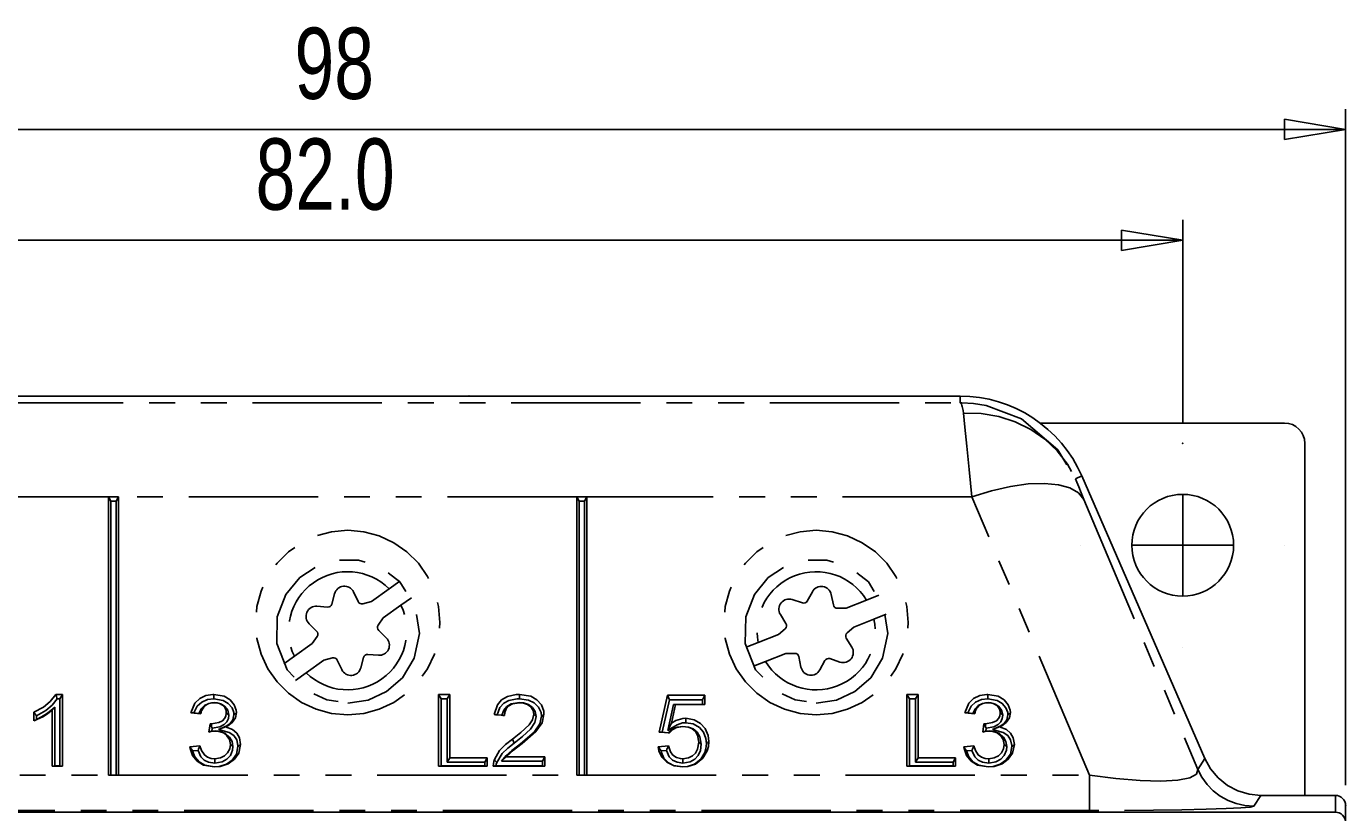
# Model space of a CAD drawing. Extents: x 31 to 367, y -51 to 345.
# Tile 9 of 11: x 94 to 159, y 306 to 345. Entities that reach past the tile are written whole.
import ezdxf

# ---------------------------------------------------------------- set-up
doc = ezdxf.new("R2010")
doc.units = 0
doc.header["$PDSIZE"] = -1
doc.linetypes.add('CENTERX2', pattern=[20.32, 12.7, -2.54, 2.54, -2.54])
doc.linetypes.add('PHANTOM', pattern=[12.7, 6.35, -1.27, 1.27, -1.27, 1.27, -1.27])
doc.layers.get('0').update_dxf_attribs({"linetype": 'CONTINUOUS'})
doc.styles.add('SLDTEXTSTYLE0', font='txt', dxfattribs={"width": 0.75})
doc.dimstyles.get("Standard").update_dxf_attribs({"dimtxt": 0.18, "dimasz": 0.18, "dimexe": 0.18, "dimexo": 0.0625, "dimgap": 0.09, "dimtad": 0, "dimtih": 1, "dimtoh": 1, "dimzin": 0, "dimcen": 0.09, "dimazin": 3, "dimtfac": 1, "dimtofl": 0, "dimtmove": 0, "dimatfit": 3})

# ---------------------------------------------------------------- blocks, each defined once
blk = doc.blocks.new('_CLOSED')
at = {"color": 0, "linetype": 'BYBLOCK'}
for p, q in [((-1, 0.166667), (0, 0)), ((-1, 0.166667), (-1, -0.166667)), ((0, 0), (-1, -0.166667)), ((0, 0), (-1, 0))]:
    blk.add_line(p, q, dxfattribs=at)
blk = doc.blocks.new('*D0')
at = {"color": 7}
for p, q in [((68.513, 325.529), (68.513, 335.505)), ((150.513, 325.529), (150.513, 335.505)), ((68.513, 334.505), (150.513, 334.505))]:
    blk.add_line(p, q, dxfattribs=at)
for p in [(68.513, 324.529), (150.513, 324.529)]:
    blk.add_point(p, dxfattribs=at)
at = {"xscale": 3, "yscale": 3}
for p, rotation in [((68.513, 334.505), 180), ((150.513, 334.505), 360)]:
    blk.add_blockref('_CLOSED', p, dxfattribs=dict(at, rotation=rotation))
at = {"color": 7, "linetype": 'CONTINUOUS', "style": 'SLDTEXTSTYLE0', "width": 0.75}
blk.add_text('82.0', height=3.5, dxfattribs=at).set_placement((104.99, 336.005))
blk = doc.blocks.new('*D2')
at = {"color": 7}
for p, q in [((60.46, 306.829), (60.46, 340.945)), ((158.513, 307.748), (158.513, 340.945)), ((158.513, 339.945), (60.46, 339.945))]:
    blk.add_line(p, q, dxfattribs=at)
for p in [(158.513, 306.748), (60.46, 305.829)]:
    blk.add_point(p, dxfattribs=at)
at = {"xscale": 3, "yscale": 3, "rotation": 180}
blk.add_blockref('_CLOSED', (60.46, 339.945), dxfattribs=at)
at = {"xscale": 3, "yscale": 3}
blk.add_blockref('_CLOSED', (158.513, 339.945), dxfattribs=at)
at = {"color": 7, "linetype": 'CONTINUOUS', "style": 'SLDTEXTSTYLE0', "width": 0.75}
blk.add_text('98', height=3.5, dxfattribs=at).set_placement((106.901, 341.445))
blk = doc.blocks.new('*D4')
at = {"color": 7}
for p, q in [((114.463, 326.852), (34.697, 326.852)), ((35.697, 123.805), (35.697, 326.852)), ((102.563, 123.805), (34.697, 123.805))]:
    blk.add_line(p, q, dxfattribs=at)
for p in [(115.463, 326.852), (103.563, 123.805)]:
    blk.add_point(p, dxfattribs=at)
at = {"xscale": 3, "yscale": 3}
for p, rotation in [((35.697, 326.852), 90), ((35.697, 123.805), 270)]:
    blk.add_blockref('_CLOSED', p, dxfattribs=dict(at, rotation=rotation))
at = {"color": 7, "linetype": 'CONTINUOUS', "style": 'SLDTEXTSTYLE0', "width": 0.75}
blk.add_text('203', height=3.5, rotation=90, dxfattribs=at).set_placement((34.197, 221.451))
blk = doc.blocks.new('SW_CENTERMARK1')
at = {"color": 7, "linetype": 'CENTERX2'}
for p, q in [((150.513, 324.529), (150.513, 324.529)), ((145.513, 319.529), (145.513, 319.529)), ((155.513, 319.529), (155.513, 319.529)), ((150.513, 314.529), (150.513, 314.529))]:
    blk.add_line(p, q, dxfattribs=at)
at = {"color": 7, "linetype": 'CONTINUOUS'}
for q in [(150.513, 322.029), (148.013, 319.529), (150.513, 317.029), (153.013, 319.529)]:
    blk.add_line((150.513, 319.529), q, dxfattribs=at)

msp = doc.modelspace()

# ---------------------------------------------------------------- linework, layer by layer
at = {"color": 7, "linetype": 'PHANTOM'}
for p, q in [((79.445, 326.529), (139.58, 326.529)), ((139.58, 326.529), (139.58, 326.852)), ((145.249, 322.796), (145.562, 322.932)), ((97.763, 321.912), (78.861, 321.912)), ((120.763, 321.912), (98.263, 321.912)), ((140.164, 321.912), (121.263, 321.912)), ((145.934, 308.235), (140.164, 321.912)), ((145.664, 321.77), (151.254, 308.519)), ((151.254, 308.519), (151.602, 309.05)), ((73.092, 308.235), (97.763, 308.235)), ((98.263, 308.235), (120.763, 308.235)), ((121.263, 308.235), (145.934, 308.235)), ((145.934, 306.504), (145.934, 308.235)), ((154.352, 307.248), (154.004, 306.716)), ((158.013, 306.42), (158.013, 307.248)), ((145.934, 306.504), (73.092, 306.504))]:
    msp.add_line(p, q, dxfattribs=at)
at = {"color": 7, "linetype": 'CONTINUOUS'}
for p, q in [((103.563, 326.852), (92.463, 326.852)), ((115.463, 326.852), (103.563, 326.852)), ((126.563, 326.852), (115.463, 326.852)), ((138.463, 326.852), (126.563, 326.852)), ((139.58, 326.852), (138.463, 326.852)), ((143.519, 325.529), (155.513, 325.529)), ((156.513, 324.529), (156.513, 307.248)), ((151.602, 309.05), (145.562, 322.932)), ((97.885, 321.696), (97.763, 321.912)), ((97.763, 321.912), (97.763, 308.235)), ((98.263, 321.912), (97.763, 321.912)), ((97.885, 321.696), (97.885, 308.24)), ((98.141, 321.696), (97.885, 321.696)), ((98.141, 321.696), (98.263, 321.912)), ((98.141, 308.24), (98.141, 321.696)), ((98.263, 308.235), (98.263, 321.912)), ((120.885, 321.696), (120.763, 321.912)), ((120.763, 321.912), (120.763, 308.235)), ((121.263, 321.912), (120.763, 321.912)), ((120.885, 321.696), (120.885, 308.24)), ((121.141, 321.696), (120.885, 321.696)), ((121.141, 321.696), (121.263, 321.912)), ((121.141, 308.24), (121.141, 321.696)), ((121.263, 308.235), (121.263, 321.912)), ((112.072, 317.768), (111.548, 317.394)), ((108.866, 317.146), (108.735, 316.641)), ((109.801, 317.236), (110.026, 316.765)), ((110.678, 316.774), (110.26, 316.658)), ((111.548, 317.394), (110.678, 316.774)), ((112.129, 316.58), (112.653, 316.954)), ((131.344, 316.863), (131.839, 316.697)), ((132.328, 317.249), (132.078, 316.79)), ((133.257, 317.108), (133.36, 316.596)), ((134.99, 316.836), (133.995, 316.447)), ((135.589, 317.071), (134.99, 316.836)), ((108.005, 316.532), (108.526, 316.491)), ((111.259, 315.96), (112.129, 316.58)), ((130.757, 316.129), (131.029, 315.683)), ((133.995, 316.447), (133.561, 316.436)), ((135.355, 315.905), (135.954, 316.14)), ((107.615, 315.677), (107.988, 315.311)), ((111.259, 315.96), (111.013, 315.602)), ((134.36, 315.515), (134.034, 315.228)), ((134.36, 315.515), (135.355, 315.905)), ((107.766, 314.698), (108.012, 315.055)), ((111.41, 314.98), (111.038, 315.346)), ((130.665, 315.142), (129.671, 314.752)), ((130.665, 315.142), (130.991, 315.429)), ((134.268, 314.528), (133.996, 314.974)), ((107.766, 314.698), (106.897, 314.077)), ((111.02, 314.125), (110.5, 314.166)), ((129.671, 314.752), (129.071, 314.517)), ((130.035, 313.821), (131.03, 314.211)), ((131.03, 314.211), (131.464, 314.221)), ((106.897, 314.077), (106.373, 313.704)), ((107.477, 313.263), (108.347, 313.883)), ((108.347, 313.883), (108.765, 313.999)), ((109.224, 313.421), (108.999, 313.893)), ((110.159, 313.511), (110.29, 314.017)), ((129.436, 313.586), (130.035, 313.821)), ((131.768, 313.549), (131.665, 314.061)), ((132.697, 313.408), (132.947, 313.867)), ((133.682, 313.794), (133.187, 313.961)), ((106.953, 312.889), (107.477, 313.263)), ((95.127, 311.583), (95.005, 311.428)), ((95.127, 308.693), (95.127, 311.583)), ((95.182, 312.205), (95.503, 312.205)), ((95.255, 311.989), (95.381, 311.989)), ((95.381, 311.989), (95.503, 312.205)), ((95.381, 311.989), (95.381, 308.693)), ((95.503, 312.205), (95.503, 308.688)), ((102.96, 311.804), (102.962, 311.799)), ((113.975, 312.205), (114.523, 312.205)), ((113.975, 308.688), (113.975, 312.205)), ((114.097, 311.989), (113.975, 312.205)), ((114.097, 308.693), (114.097, 311.989)), ((114.097, 311.989), (114.401, 311.989)), ((114.401, 311.989), (114.523, 312.205)), ((114.401, 311.989), (114.401, 308.877)), ((114.523, 312.205), (114.523, 309.094)), ((117.945, 311.804), (117.945, 311.799)), ((124.811, 310.356), (125.209, 312.16)), ((124.957, 310.348), (125.309, 311.944)), ((125.209, 312.16), (127.05, 312.16)), ((125.309, 311.944), (125.209, 312.16)), ((125.515, 311.714), (125.237, 310.431)), ((125.309, 311.944), (126.928, 311.944)), ((125.616, 311.709), (125.418, 310.798)), ((126.928, 311.714), (125.515, 311.714)), ((125.515, 311.714), (125.616, 311.709)), ((127.05, 311.709), (125.616, 311.709)), ((126.928, 311.944), (127.05, 312.16)), ((126.928, 311.944), (126.928, 311.714)), ((126.928, 311.714), (127.05, 311.709)), ((127.05, 312.16), (127.05, 311.709)), ((136.975, 312.205), (137.523, 312.205)), ((136.975, 308.688), (136.975, 312.205)), ((137.097, 311.989), (136.975, 312.205)), ((137.097, 308.693), (137.097, 311.989)), ((137.097, 311.989), (137.401, 311.989)), ((137.401, 311.989), (137.523, 312.205)), ((137.401, 311.989), (137.401, 308.877)), ((137.523, 312.205), (137.523, 309.094)), ((140.96, 311.804), (140.962, 311.799)), ((94.11, 310.91), (94.11, 311.326)), ((94.232, 310.974), (94.232, 311.153)), ((95.005, 308.688), (95.005, 311.428)), ((102.309, 311.258), (101.811, 311.303)), ((102.212, 311.272), (101.96, 311.295)), ((103.674, 311.189), (103.552, 311.296)), ((117.209, 311.168), (116.712, 311.213)), ((117.096, 311.183), (116.849, 311.206)), ((118.774, 311.124), (118.652, 311.23)), ((140.309, 311.258), (139.811, 311.303)), ((140.212, 311.272), (139.96, 311.295)), ((141.674, 311.189), (141.552, 311.296)), ((102.702, 310.356), (102.753, 310.762)), ((102.825, 310.614), (102.825, 310.757)), ((102.825, 310.614), (102.862, 310.542)), ((102.843, 310.393), (102.862, 310.542)), ((103.024, 310.409), (103.024, 310.404)), ((103.168, 310.474), (103.521, 310.613)), ((125.309, 310.311), (124.811, 310.356)), ((124.957, 310.348), (124.811, 310.356)), ((125.25, 310.322), (124.957, 310.348)), ((125.237, 310.431), (125.418, 310.798)), ((125.972, 310.632), (125.973, 310.627)), ((140.702, 310.356), (140.753, 310.762)), ((140.825, 310.614), (140.825, 310.757)), ((140.825, 310.614), (140.862, 310.542)), ((140.843, 310.393), (140.862, 310.542)), ((141.024, 310.409), (141.024, 310.404)), ((141.168, 310.474), (141.521, 310.613)), ((101.761, 309.635), (102.259, 309.68)), ((103.873, 309.644), (103.751, 309.75)), ((117.686, 309.812), (117.609, 310.003)), ((124.761, 309.635), (125.259, 309.68)), ((126.873, 309.762), (126.751, 309.867)), ((139.761, 309.635), (140.259, 309.68)), ((141.873, 309.644), (141.751, 309.75)), ((101.9, 309.431), (102.165, 309.455)), ((102.986, 308.832), (102.987, 309.049)), ((114.401, 308.877), (114.523, 309.094)), ((114.523, 309.094), (116.363, 309.094)), ((116.241, 308.877), (116.363, 309.094)), ((116.363, 309.094), (116.363, 308.688)), ((117.058, 308.923), (117.301, 309.139)), ((117.301, 309.139), (119.199, 309.139)), ((119.077, 308.923), (119.199, 309.139)), ((119.199, 309.139), (119.199, 308.688)), ((124.899, 309.43), (125.16, 309.454)), ((125.97, 308.832), (125.97, 309.049)), ((126.856, 309.032), (126.952, 309.07)), ((137.401, 308.877), (137.523, 309.094)), ((137.523, 309.094), (139.363, 309.094)), ((139.241, 308.877), (139.363, 309.094)), ((139.363, 309.094), (139.363, 308.688)), ((139.9, 309.431), (140.165, 309.455)), ((140.986, 308.832), (140.987, 309.049)), ((95.127, 308.693), (95.005, 308.688)), ((95.503, 308.688), (95.005, 308.688)), ((95.381, 308.693), (95.127, 308.693)), ((95.381, 308.693), (95.503, 308.688)), ((114.097, 308.693), (113.975, 308.688)), ((116.363, 308.688), (113.975, 308.688)), ((116.241, 308.693), (114.097, 308.693)), ((114.401, 308.877), (116.241, 308.877)), ((116.241, 308.877), (116.241, 308.693)), ((116.241, 308.693), (116.363, 308.688)), ((119.199, 308.688), (116.662, 308.688)), ((119.077, 308.693), (116.789, 308.693)), ((117.058, 308.923), (119.077, 308.923)), ((119.077, 308.923), (119.077, 308.693)), ((119.077, 308.693), (119.199, 308.688)), ((137.097, 308.693), (136.975, 308.688)), ((139.363, 308.688), (136.975, 308.688)), ((139.241, 308.693), (137.097, 308.693)), ((137.401, 308.877), (139.241, 308.877)), ((139.241, 308.877), (139.241, 308.693)), ((139.241, 308.693), (139.363, 308.688)), ((97.885, 308.24), (97.763, 308.235)), ((97.763, 308.235), (98.263, 308.235)), ((97.885, 308.24), (98.141, 308.24)), ((98.141, 308.24), (98.263, 308.235)), ((120.885, 308.24), (120.763, 308.235)), ((120.763, 308.235), (121.263, 308.235)), ((120.885, 308.24), (121.141, 308.24)), ((121.141, 308.24), (121.263, 308.235)), ((154.352, 307.248), (158.013, 307.248)), ((158.013, 306.42), (61.013, 306.42)), ((158.513, 306.748), (158.513, 305.92))]:
    msp.add_line(p, q, dxfattribs=at)
at = {"color": 7, "linetype": 'PHANTOM', "flags": 128}
for points in [[(139.75, 326.016), (139.734, 326.151), (139.692, 326.346), (139.675, 326.397), (139.65, 326.453), (139.633, 326.483), (139.619, 326.5), (139.609, 326.51), (139.602, 326.516), (139.597, 326.52), (139.592, 326.523), (139.589, 326.525), (139.587, 326.526), (139.585, 326.527), (139.584, 326.527), (139.583, 326.528), (139.583, 326.528), (139.582, 326.528), (139.581, 326.528), (139.58, 326.529)], [(139.58, 326.529), (139.597, 326.529), (139.663, 326.528), (140.238, 326.492), (140.865, 326.39), (142.6, 325.734), (144.388, 324.221), (145.249, 322.796)], [(140.164, 321.912), (140.025, 323.243), (139.907, 324.397), (139.814, 325.333), (139.75, 326.016)], [(139.75, 326.016), (140.623, 325.994), (141.478, 325.851), (142.295, 325.591), (143.057, 325.217), (143.748, 324.74), (144.352, 324.169), (144.856, 323.516), (145.249, 322.796)], [(145.249, 322.796), (145.314, 322.625), (145.407, 322.391), (145.525, 322.102), (145.664, 321.77)], [(140.164, 321.912), (141.124, 322.208), (142.056, 322.419), (142.932, 322.54), (143.726, 322.568), (144.415, 322.502), (144.978, 322.343), (145.398, 322.097), (145.664, 321.77)], [(109.513, 311.204), (108.726, 311.273), (107.964, 311.477), (107.248, 311.811), (106.602, 312.264), (106.044, 312.822), (105.591, 313.469), (105.257, 314.184), (105.053, 314.946), (104.984, 315.733), (105.053, 316.519), (105.257, 317.282), (105.591, 317.997), (106.044, 318.644), (106.602, 319.202), (107.248, 319.655), (107.964, 319.988), (108.726, 320.193), (109.513, 320.262), (110.299, 320.193), (111.062, 319.988), (111.777, 319.655), (112.424, 319.202), (112.982, 318.644), (113.435, 317.997), (113.768, 317.282), (113.972, 316.519), (114.041, 315.733), (113.972, 314.946), (113.768, 314.184), (113.435, 313.469), (112.982, 312.822), (112.424, 312.264), (111.777, 311.811), (111.062, 311.477), (110.299, 311.273), (109.513, 311.204)], [(132.513, 311.204), (131.726, 311.273), (130.964, 311.477), (130.248, 311.811), (129.602, 312.264), (129.044, 312.822), (128.591, 313.469), (128.257, 314.184), (128.053, 314.946), (127.984, 315.733), (128.053, 316.519), (128.257, 317.282), (128.591, 317.997), (129.044, 318.644), (129.602, 319.202), (130.248, 319.655), (130.964, 319.988), (131.726, 320.193), (132.513, 320.262), (133.299, 320.193), (134.062, 319.988), (134.777, 319.655), (135.424, 319.202), (135.982, 318.644), (136.435, 317.997), (136.768, 317.282), (136.972, 316.519), (137.041, 315.733), (136.972, 314.946), (136.768, 314.184), (136.435, 313.469), (135.982, 312.822), (135.424, 312.264), (134.777, 311.811), (134.062, 311.477), (133.299, 311.273), (132.513, 311.204)], [(109.513, 311.782), (110.513, 311.926), (111.421, 312.342), (112.2, 313.023), (112.781, 313.98), (113.039, 315.189), (112.825, 316.527), (112.079, 317.732), (111.177, 318.422), (110.046, 318.798), (108.969, 318.797), (108.009, 318.502), (107.166, 317.946), (106.482, 317.117), (106.055, 316.016), (106.035, 314.712), (106.542, 313.406), (107.518, 312.399), (108.489, 311.933), (109.513, 311.782)], [(132.513, 311.782), (133.513, 311.926), (134.421, 312.342), (135.2, 313.023), (135.781, 313.98), (136.039, 315.189), (135.825, 316.527), (135.079, 317.732), (134.177, 318.422), (133.046, 318.798), (131.969, 318.797), (131.009, 318.502), (130.166, 317.946), (129.482, 317.117), (129.055, 316.016), (129.035, 314.712), (129.542, 313.406), (130.518, 312.399), (131.489, 311.933), (132.513, 311.782)], [(145.934, 308.235), (147.236, 308.074), (148.423, 307.979), (149.447, 307.953), (150.269, 307.997), (150.858, 308.109), (151.19, 308.285), (151.254, 308.519)], [(154.004, 306.716), (153.57, 306.748), (153.146, 306.842), (152.74, 306.996), (152.36, 307.207), (152.015, 307.471), (151.711, 307.782), (151.456, 308.134), (151.254, 308.519)], [(154.004, 306.716), (153.83, 306.673), (153.372, 306.632), (152.644, 306.595), (151.666, 306.564), (150.468, 306.538), (149.086, 306.519), (147.559, 306.507), (145.934, 306.504)]]:
    msp.add_lwpolyline(points, dxfattribs=at)
at = {"color": 7, "linetype": 'CONTINUOUS', "flags": 128}
for points in [[(94.11, 311.326), (94.579, 311.586), (94.912, 311.858), (95.182, 312.205)], [(94.232, 311.153), (94.695, 311.422), (95, 311.677), (95.255, 311.989)], [(95.127, 311.583), (94.93, 311.41), (94.722, 311.247), (94.484, 311.102), (94.232, 310.974)], [(95.255, 311.989), (95.237, 312.043), (95.219, 312.097), (95.201, 312.151), (95.182, 312.205)], [(101.811, 311.303), (102.009, 311.774), (102.246, 312.004), (102.554, 312.151), (102.892, 312.204), (102.946, 312.205)], [(101.96, 311.295), (102.125, 311.626), (102.344, 311.827), (102.626, 311.95), (102.945, 311.989)], [(102.96, 311.804), (102.687, 311.765), (102.478, 311.662), (102.319, 311.502), (102.212, 311.272)], [(102.962, 311.799), (102.893, 311.796), (102.825, 311.789), (102.758, 311.775), (102.693, 311.754), (102.631, 311.727), (102.573, 311.694), (102.519, 311.655), (102.494, 311.633), (102.45, 311.585), (102.412, 311.533), (102.38, 311.478), (102.354, 311.421), (102.343, 311.391), (102.323, 311.325), (102.309, 311.258)], [(102.945, 311.989), (102.945, 312.042), (102.946, 312.095), (102.946, 312.15), (102.946, 312.205)], [(102.945, 311.989), (103.399, 311.907), (103.652, 311.763), (103.836, 311.546), (103.919, 311.314), (103.928, 311.205)], [(102.946, 312.205), (103.454, 312.111), (103.74, 311.945), (103.947, 311.698), (104.041, 311.427), (104.05, 311.311)], [(103.674, 311.189), (103.624, 311.432), (103.486, 311.619), (103.313, 311.733), (103.097, 311.795), (102.96, 311.804)], [(103.552, 311.296), (103.549, 311.358), (103.538, 311.42), (103.518, 311.479), (103.49, 311.536), (103.473, 311.563), (103.433, 311.613), (103.385, 311.659), (103.359, 311.679), (103.304, 311.716), (103.244, 311.746), (103.212, 311.758), (103.147, 311.778), (103.08, 311.791), (103.046, 311.795), (102.962, 311.799)], [(116.712, 311.213), (116.862, 311.697), (117.072, 311.941), (117.36, 312.106), (117.792, 312.198), (117.955, 312.205)], [(116.849, 311.206), (116.984, 311.563), (117.173, 311.768), (117.426, 311.905), (117.829, 311.984), (117.956, 311.989)], [(117.945, 311.804), (117.547, 311.735), (117.332, 311.61), (117.176, 311.425), (117.102, 311.222), (117.096, 311.183)], [(117.945, 311.799), (117.613, 311.746), (117.426, 311.644), (117.29, 311.489), (117.224, 311.317), (117.209, 311.168)], [(118.774, 311.124), (118.723, 311.372), (118.584, 311.569), (118.39, 311.708), (118.148, 311.786), (117.945, 311.804)], [(118.652, 311.23), (118.616, 311.422), (118.504, 311.59), (118.347, 311.709), (118.149, 311.779), (117.945, 311.799)], [(117.955, 312.205), (118.502, 312.117), (118.805, 311.945), (119.027, 311.692), (119.138, 311.387), (119.149, 311.234)], [(117.956, 311.989), (117.956, 312.042), (117.956, 312.095), (117.955, 312.15), (117.955, 312.205)], [(117.956, 311.989), (118.397, 311.929), (118.676, 311.794), (118.89, 311.581), (119.008, 311.314), (119.027, 311.129)], [(139.811, 311.303), (140.009, 311.774), (140.246, 312.004), (140.554, 312.151), (140.892, 312.204), (140.946, 312.205)], [(139.96, 311.295), (140.125, 311.626), (140.344, 311.827), (140.626, 311.95), (140.945, 311.989)], [(140.96, 311.804), (140.687, 311.765), (140.478, 311.662), (140.319, 311.502), (140.212, 311.272)], [(140.962, 311.799), (140.893, 311.796), (140.825, 311.789), (140.758, 311.775), (140.693, 311.754), (140.631, 311.727), (140.573, 311.694), (140.519, 311.655), (140.494, 311.633), (140.45, 311.585), (140.412, 311.533), (140.38, 311.478), (140.354, 311.421), (140.343, 311.391), (140.323, 311.325), (140.309, 311.258)], [(140.945, 311.989), (140.945, 312.042), (140.946, 312.095), (140.946, 312.15), (140.946, 312.205)], [(140.945, 311.989), (141.399, 311.907), (141.652, 311.763), (141.836, 311.546), (141.919, 311.314), (141.928, 311.205)], [(140.946, 312.205), (141.454, 312.111), (141.74, 311.945), (141.947, 311.698), (142.041, 311.427), (142.05, 311.311)], [(141.674, 311.189), (141.624, 311.432), (141.486, 311.619), (141.313, 311.733), (141.097, 311.795), (140.96, 311.804)], [(141.552, 311.296), (141.549, 311.358), (141.538, 311.42), (141.518, 311.479), (141.49, 311.536), (141.473, 311.563), (141.433, 311.613), (141.385, 311.659), (141.359, 311.679), (141.304, 311.716), (141.244, 311.746), (141.212, 311.758), (141.147, 311.778), (141.08, 311.791), (141.046, 311.795), (140.962, 311.799)], [(95.005, 311.428), (94.797, 311.266), (94.57, 311.126), (94.11, 310.91)], [(94.232, 311.153), (94.201, 311.196), (94.171, 311.239), (94.14, 311.282), (94.11, 311.326)], [(94.232, 310.974), (94.182, 310.946), (94.146, 310.928), (94.11, 310.91)], [(101.96, 311.295), (101.894, 311.299), (101.852, 311.301), (101.811, 311.303)], [(102.212, 311.272), (102.235, 311.269), (102.259, 311.265), (102.284, 311.261), (102.309, 311.258)], [(102.825, 310.757), (103.182, 310.819), (103.363, 310.912), (103.469, 311.015), (103.532, 311.144), (103.552, 311.296)], [(102.862, 310.542), (103.243, 310.617), (103.453, 310.729), (103.581, 310.862), (103.654, 311.025), (103.674, 311.189)], [(103.928, 311.205), (103.873, 310.958), (103.728, 310.764), (103.544, 310.642), (103.168, 310.474)], [(104.05, 311.311), (104.004, 311.063), (103.845, 310.821), (103.636, 310.668), (103.521, 310.613)], [(103.928, 311.205), (103.958, 311.231), (103.988, 311.257), (104.019, 311.284), (104.05, 311.311)], [(116.849, 311.206), (116.787, 311.209), (116.749, 311.211), (116.712, 311.213)], [(117.096, 311.183), (117.146, 311.176), (117.177, 311.172), (117.209, 311.168)], [(117.609, 310.003), (118.021, 310.331), (118.416, 310.703), (118.589, 310.964), (118.652, 311.23)], [(117.686, 309.812), (118.098, 310.14), (118.482, 310.496), (118.705, 310.823), (118.774, 311.124)], [(119.027, 311.129), (118.948, 310.755), (118.672, 310.353), (117.995, 309.77)], [(119.149, 311.234), (119.06, 310.817), (118.758, 310.38), (118.073, 309.791)], [(119.027, 311.129), (119.058, 311.155), (119.088, 311.181), (119.119, 311.207), (119.149, 311.234)], [(125.418, 310.798), (125.63, 310.923), (125.97, 311.024), (126.11, 311.032)], [(126.11, 311.032), (126.533, 310.96), (126.841, 310.783), (127.072, 310.529), (127.216, 310.189), (127.249, 309.894)], [(126.11, 310.816), (126.11, 310.87), (126.11, 310.923), (126.11, 310.978), (126.11, 311.032)], [(139.96, 311.295), (139.894, 311.299), (139.852, 311.301), (139.811, 311.303)], [(140.212, 311.272), (140.235, 311.269), (140.259, 311.265), (140.284, 311.261), (140.309, 311.258)], [(140.825, 310.757), (141.182, 310.819), (141.363, 310.912), (141.469, 311.015), (141.532, 311.144), (141.552, 311.296)], [(140.862, 310.542), (141.243, 310.617), (141.453, 310.729), (141.581, 310.862), (141.654, 311.025), (141.674, 311.189)], [(141.928, 311.205), (141.873, 310.958), (141.728, 310.764), (141.544, 310.642), (141.168, 310.474)], [(142.05, 311.311), (142.004, 311.063), (141.845, 310.821), (141.636, 310.668), (141.521, 310.613)], [(141.928, 311.205), (141.958, 311.231), (141.988, 311.257), (142.019, 311.284), (142.05, 311.311)], [(103.024, 310.404), (102.887, 310.393), (102.794, 310.377), (102.702, 310.356)], [(102.843, 310.393), (102.784, 310.379), (102.743, 310.368), (102.702, 310.356)], [(102.753, 310.762), (102.778, 310.76), (102.802, 310.758), (102.825, 310.757)], [(102.825, 310.614), (102.807, 310.65), (102.789, 310.688), (102.771, 310.725), (102.753, 310.762)], [(103.024, 310.409), (102.933, 310.405), (102.843, 310.393)], [(103.873, 309.644), (103.834, 309.892), (103.71, 310.11), (103.515, 310.279), (103.26, 310.383), (103.024, 310.409)], [(103.751, 309.75), (103.705, 309.997), (103.587, 310.178), (103.411, 310.314), (103.192, 310.39), (103.024, 310.404)], [(103.168, 310.474), (103.696, 310.336), (103.92, 310.184), (104.066, 309.968), (104.125, 309.694), (104.127, 309.641)], [(103.521, 310.613), (103.858, 310.483), (104.065, 310.303), (104.196, 310.074), (104.249, 309.746)], [(125.237, 310.431), (125.457, 310.58), (125.685, 310.719), (125.947, 310.802), (126.11, 310.816)], [(125.972, 310.632), (125.587, 310.565), (125.345, 310.417), (125.25, 310.322)], [(125.25, 310.322), (125.264, 310.319), (125.279, 310.316), (125.294, 310.314), (125.309, 310.311)], [(125.973, 310.627), (125.699, 310.592), (125.484, 310.486), (125.309, 310.311)], [(126.873, 309.762), (126.811, 310.13), (126.681, 310.351), (126.474, 310.52), (126.246, 310.604), (125.972, 310.632)], [(126.751, 309.867), (126.697, 310.198), (126.589, 310.385), (126.416, 310.528), (126.225, 310.6), (125.973, 310.627)], [(126.11, 310.816), (126.482, 310.754), (126.787, 310.573), (126.982, 310.345), (127.102, 310.037), (127.127, 309.788)], [(141.024, 310.404), (140.887, 310.393), (140.794, 310.377), (140.702, 310.356)], [(140.843, 310.393), (140.784, 310.379), (140.743, 310.368), (140.702, 310.356)], [(140.753, 310.762), (140.778, 310.76), (140.802, 310.758), (140.825, 310.757)], [(140.825, 310.614), (140.807, 310.65), (140.789, 310.688), (140.771, 310.725), (140.753, 310.762)], [(141.024, 310.409), (140.933, 310.405), (140.843, 310.393)], [(141.873, 309.644), (141.834, 309.892), (141.71, 310.11), (141.515, 310.279), (141.26, 310.383), (141.024, 310.409)], [(141.751, 309.75), (141.705, 309.997), (141.587, 310.178), (141.411, 310.314), (141.192, 310.39), (141.024, 310.404)], [(141.168, 310.474), (141.696, 310.336), (141.92, 310.184), (142.066, 309.968), (142.125, 309.694), (142.127, 309.641)], [(141.521, 310.613), (141.858, 310.483), (142.065, 310.303), (142.196, 310.074), (142.249, 309.746)], [(102.969, 308.643), (102.44, 308.738), (102.124, 308.931), (101.895, 309.206), (101.775, 309.545), (101.761, 309.635)], [(101.9, 309.431), (101.837, 309.522), (101.799, 309.578), (101.761, 309.635)], [(102.165, 309.455), (102.188, 309.511), (102.212, 309.567), (102.235, 309.624), (102.259, 309.68)], [(102.259, 309.68), (102.336, 309.444), (102.477, 309.231), (102.631, 309.121), (102.816, 309.063), (102.987, 309.049)], [(104.249, 309.746), (104.162, 309.328), (103.95, 309.023), (103.644, 308.796), (103.249, 308.665), (102.969, 308.643)], [(104.127, 309.641), (104.051, 309.269), (103.835, 308.968), (103.556, 308.772), (103.202, 308.664), (102.969, 308.648)], [(102.986, 308.832), (103.346, 308.891), (103.578, 309.022), (103.751, 309.213), (103.855, 309.464), (103.873, 309.644)], [(102.987, 309.049), (103.26, 309.086), (103.461, 309.183), (103.616, 309.333), (103.721, 309.536), (103.751, 309.75)], [(104.127, 309.641), (104.157, 309.667), (104.187, 309.693), (104.218, 309.719), (104.249, 309.746)], [(116.714, 309.001), (116.974, 309.444), (117.269, 309.739), (117.609, 310.003)], [(116.829, 308.859), (117.096, 309.301), (117.372, 309.57), (117.686, 309.812)], [(117.995, 309.77), (117.784, 309.612), (117.574, 309.452), (117.296, 309.207), (117.058, 308.923)], [(118.073, 309.791), (117.862, 309.633), (117.652, 309.473), (117.301, 309.139)], [(117.995, 309.77), (118.014, 309.775), (118.033, 309.781), (118.053, 309.786), (118.073, 309.791)], [(125.967, 308.643), (125.509, 308.708), (125.184, 308.873), (124.939, 309.126), (124.796, 309.441), (124.761, 309.635)], [(124.899, 309.43), (124.836, 309.522), (124.799, 309.578), (124.761, 309.635)], [(125.16, 309.454), (125.184, 309.511), (125.209, 309.567), (125.234, 309.623), (125.259, 309.68)], [(125.259, 309.68), (125.356, 309.38), (125.48, 309.219), (125.658, 309.104), (125.847, 309.056), (125.97, 309.049)], [(125.97, 309.049), (126.244, 309.086), (126.437, 309.181), (126.588, 309.325), (126.694, 309.518), (126.751, 309.867)], [(125.97, 308.832), (126.337, 308.894), (126.557, 309.021), (126.721, 309.204), (126.831, 309.443), (126.873, 309.762)], [(127.127, 309.788), (127.103, 309.54), (127.047, 309.347), (126.856, 309.032)], [(127.249, 309.894), (127.227, 309.646), (127.168, 309.431), (126.952, 309.07)], [(127.127, 309.788), (127.157, 309.814), (127.187, 309.84), (127.218, 309.867), (127.249, 309.894)], [(140.969, 308.643), (140.44, 308.738), (140.124, 308.931), (139.895, 309.206), (139.775, 309.545), (139.761, 309.635)], [(139.9, 309.431), (139.837, 309.522), (139.799, 309.578), (139.761, 309.635)], [(140.165, 309.455), (140.188, 309.511), (140.212, 309.567), (140.235, 309.624), (140.259, 309.68)], [(140.259, 309.68), (140.336, 309.444), (140.477, 309.231), (140.631, 309.121), (140.816, 309.063), (140.987, 309.049)], [(142.249, 309.746), (142.162, 309.328), (141.95, 309.023), (141.644, 308.796), (141.249, 308.665), (140.969, 308.643)], [(142.127, 309.641), (142.051, 309.269), (141.835, 308.968), (141.556, 308.772), (141.202, 308.664), (140.969, 308.648)], [(140.986, 308.832), (141.346, 308.891), (141.578, 309.022), (141.751, 309.213), (141.855, 309.464), (141.873, 309.644)], [(140.987, 309.049), (141.26, 309.086), (141.461, 309.183), (141.616, 309.333), (141.721, 309.536), (141.751, 309.75)], [(142.127, 309.641), (142.157, 309.667), (142.187, 309.693), (142.218, 309.719), (142.249, 309.746)], [(102.969, 308.648), (102.497, 308.73), (102.213, 308.902), (102.006, 309.148), (101.9, 309.431)], [(102.165, 309.455), (102.31, 309.142), (102.471, 308.979), (102.684, 308.874), (102.986, 308.832)], [(116.662, 308.688), (116.668, 308.812), (116.685, 308.907), (116.714, 309.001)], [(116.829, 308.859), (116.801, 308.894), (116.773, 308.929), (116.743, 308.965), (116.714, 309.001)], [(125.967, 308.648), (125.551, 308.706), (125.263, 308.852), (125.044, 309.077), (124.916, 309.357), (124.899, 309.43)], [(125.16, 309.454), (125.299, 309.141), (125.466, 308.976), (125.686, 308.871), (125.97, 308.832)], [(126.952, 309.07), (126.595, 308.782), (126.221, 308.662), (125.967, 308.643)], [(126.856, 309.032), (126.54, 308.776), (126.206, 308.666), (125.967, 308.648)], [(140.969, 308.648), (140.497, 308.73), (140.213, 308.902), (140.006, 309.148), (139.9, 309.431)], [(140.165, 309.455), (140.31, 309.142), (140.471, 308.979), (140.684, 308.874), (140.986, 308.832)], [(151.602, 309.05), (151.883, 308.544), (152.257, 308.101), (152.708, 307.739), (153.221, 307.469), (153.776, 307.304), (154.352, 307.248)], [(102.969, 308.648), (102.969, 308.646), (102.969, 308.645), (102.969, 308.644), (102.969, 308.643)], [(116.789, 308.693), (116.73, 308.69), (116.696, 308.689), (116.662, 308.688)], [(116.789, 308.693), (116.803, 308.777), (116.829, 308.859)], [(125.967, 308.648), (125.967, 308.646), (125.967, 308.645), (125.967, 308.644), (125.967, 308.643)], [(140.969, 308.648), (140.969, 308.646), (140.969, 308.645), (140.969, 308.644), (140.969, 308.643)], [(158.013, 307.248), (158.11, 307.238), (158.204, 307.21), (158.29, 307.163), (158.366, 307.101), (158.428, 307.025), (158.475, 306.939), (158.503, 306.845), (158.513, 306.748)], [(158.513, 305.92), (158.503, 306.018), (158.475, 306.112), (158.428, 306.198), (158.366, 306.274), (158.29, 306.336), (158.204, 306.382), (158.11, 306.411), (158.013, 306.42)]]:
    msp.add_lwpolyline(points, dxfattribs=at)
at = {"color": 7, "linetype": 'CONTINUOUS'}
msp.add_circle((150.513, 319.529), 2.5, dxfattribs=at)
for centre, radius, start, end in [((139.58, 320.329), 6.524, 23.51528, 90), ((155.513, 324.529), 1, 0, 90), ((109.35, 317.021), 0.5, 25.49355, 165.49355), ((132.767, 317.01), 0.5, 11.39686, 151.39686), ((110.207, 316.851), 0.2, 205.49355, 285.49355), ((131.184, 316.389), 0.5, 71.39686, 211.39686), ((131.902, 316.886), 0.2, 251.39686, 331.39686), ((107.966, 316.034), 0.5, 85.49355, 225.49355), ((108.541, 316.691), 0.2, 265.49355, 345.49355), ((133.556, 316.636), 0.2, 191.39686, 271.39686), ((111.178, 315.489), 0.2, 145.49355, 225.49355), ((130.859, 315.579), 0.2, 311.39686, 31.39686), ((107.848, 315.169), 0.2, 325.49355, 45.49355), ((111.06, 314.624), 0.5, 265.49355, 45.49355), ((134.167, 315.078), 0.2, 131.39686, 211.39686), ((110.484, 313.967), 0.2, 85.49355, 165.49355), ((131.469, 314.021), 0.2, 11.39686, 91.39686), ((133.841, 314.268), 0.5, 251.39686, 31.39686), ((108.819, 313.807), 0.2, 25.49355, 105.49355), ((132.258, 313.648), 0.5, 191.39686, 331.39686), ((133.123, 313.771), 0.2, 71.39686, 151.39686), ((109.675, 313.636), 0.5, 205.49355, 345.49355)]:
    msp.add_arc(centre, radius, start, end, dxfattribs=at)
at = {"color": 7, "linetype": 'PHANTOM'}
for centre, start, end in [((109.513, 315.329), 45.42174, 205.56535), ((132.513, 315.329), 31.32506, 191.46867), ((109.513, 315.329), 225.42174, 25.56535), ((132.513, 315.329), 211.32506, 11.46867)]:
    msp.add_arc(centre, 2.9, start, end, dxfattribs=at)

# ---------------------------------------------------------------- block references
msp.add_blockref('SW_CENTERMARK1', (0, 0))

# ---------------------------------------------------------------- dimensions: what is measured, and where the dimension line sits
at = {"color": 7}
for base, p1, p2, picture, middle in [((60.46, 339.945), (158.513, 306.748), (60.46, 305.829), '*D2', (109.486, 339.945)), ((150.513, 334.505), (68.513, 324.529), (150.513, 324.529), '*D0', (109.513, 334.505))]:
    dim = msp.add_linear_dim(base=base, p1=p1, p2=p2, dimstyle='Standard', dxfattribs=at)
    dim.commit()
    dim.dimension.update_dxf_attribs({"geometry": picture, "text_midpoint": middle, "dimtype": 128})
dim = msp.add_linear_dim(base=(35.697, 326.852), p1=(103.563, 123.805), p2=(115.463, 326.852), angle=90, dimstyle='Standard', dxfattribs=at)
dim.commit()
dim.dimension.update_dxf_attribs({"geometry": '*D4', "text_midpoint": (35.697, 225.329), "dimtype": 128})

doc.saveas('drawing.dxf')
